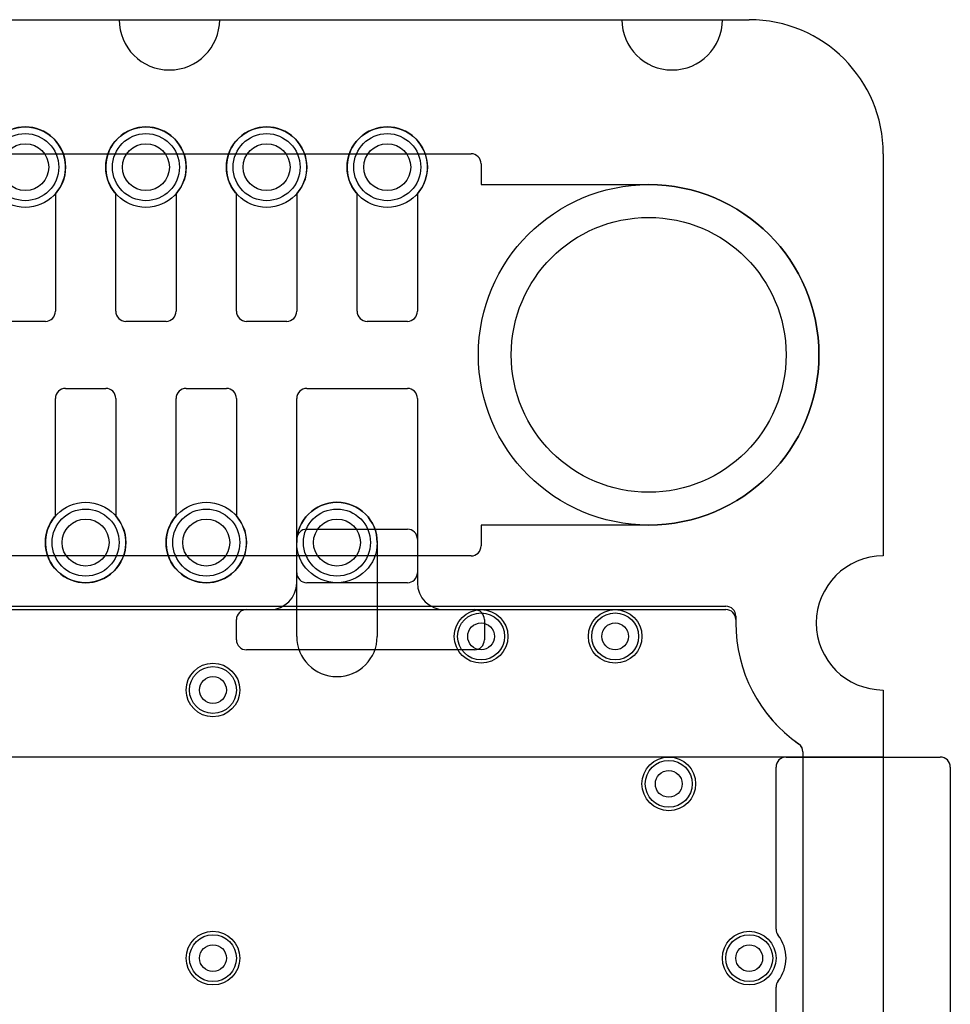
# Model space of a CAD drawing. Extents: x 0 to 20.5, y -0.5 to 20.
# Tile 11 of 11: x 13.6 to 20.5, y 12.7 to 20. Entities that reach past the tile are written whole.
import ezdxf

# ---------------------------------------------------------------- set-up
doc = ezdxf.new("R2010")
doc.units = 0
for name, color, linetype in [('Hole', 1, 'CONTINUOUS'), ('L1', 3, 'CONTINUOUS'), ('L2', 3, 'CONTINUOUS'), ('L3', 3, 'CONTINUOUS'), ('L4', 3, 'CONTINUOUS'), ('Outline', 7, 'CONTINUOUS'), ('PartsArea-A', 111, 'CONTINUOUS'), ('PartsArea-B', 111, 'CONTINUOUS'), ('Resist-A', 2, 'CONTINUOUS'), ('Resist-B', 2, 'CONTINUOUS'), ('Silk-A', 140, 'CONTINUOUS')]:
    doc.layers.add(name, color=color, linetype=linetype)

msp = doc.modelspace()

# ---------------------------------------------------------------- linework, layer by layer
at = {"layer": 'Hole'}
for centre, radius in [((13.6, 18.9), 0.175), ((14.5, 18.9), 0.175), ((15.4, 18.9), 0.175), ((16.3, 18.9), 0.175), ((18.25, 17.5), 1.025), ((14.05, 16.1), 0.175), ((14.95, 16.1), 0.175), ((15.925, 16.1), 0.175), ((17, 15.4), 0.1), ((18, 15.4), 0.1), ((15, 15), 0.1), ((18.4, 14.3), 0.1), ((15, 13), 0.1), ((19, 13), 0.1)]:
    msp.add_circle(centre, radius, dxfattribs=at)
at = {"layer": 'L1'}
for p, q in [((13.825, 18.70157), (13.825, 17.825)), ((14.275, 17.825), (14.275, 18.70157)), ((14.725, 18.70157), (14.725, 17.825)), ((15.175, 17.825), (15.175, 18.70157)), ((15.625, 18.70157), (15.625, 17.825)), ((16.075, 17.825), (16.075, 18.70157)), ((16.525, 18.70157), (16.525, 17.825)), ((13.75, 17.75), (13.45, 17.75)), ((14.65, 17.75), (14.35, 17.75)), ((15.55, 17.75), (15.25, 17.75)), ((16.45, 17.75), (16.15, 17.75)), ((13.9, 17.25), (14.2, 17.25)), ((14.8, 17.25), (15.1, 17.25)), ((15.7, 17.25), (16.45, 17.25)), ((13.825, 16.29843), (13.825, 17.175)), ((14.275, 17.175), (14.275, 16.29843)), ((14.725, 16.29843), (14.725, 17.175)), ((15.175, 17.175), (15.175, 16.29843)), ((15.625, 15.875), (15.625, 17.175)), ((16.525, 17.175), (16.525, 15.875)), ((15.69997, 16.2), (16.45003, 16.2)), ((15.625, 15.8), (15.625, 16.12503)), ((16.525, 16.12503), (16.525, 15.8)), ((16.45, 15.8), (15.7, 15.8)), ((5.57501, 15.59996), (18.82503, 15.59996)), ((15.25001, 15.6), (15.425, 15.6)), ((16.725, 15.6), (16.95003, 15.6)), ((15.17504, 15.37497), (15.17504, 15.52503)), ((17.025, 15.52503), (17.025, 15.37497)), ((18.9, 15.52499), (18.9, 15.5)), ((16.95003, 15.3), (15.25001, 15.3)), ((19.4, 14.53825), (19.4, 1.1))]:
    msp.add_line(p, q, dxfattribs=at)
for centre, radius in [((13.6, 18.9), 0.3), ((14.5, 18.9), 0.3), ((15.4, 18.9), 0.3), ((16.3, 18.9), 0.3), ((14.05, 16.1), 0.3), ((14.95, 16.1), 0.3), ((15.925, 16.1), 0.3), ((17, 15.4), 0.2), ((18, 15.4), 0.2), ((15, 15), 0.2), ((18.4, 14.3), 0.2), ((15, 13), 0.2), ((19, 13), 0.2)]:
    msp.add_circle(centre, radius, dxfattribs=at)
for centre, radius, start, end in [((13.6, 18.9), 0.3, -41.409429, -138.590571), ((14.5, 18.9), 0.3, -41.409429, -138.590571), ((15.4, 18.9), 0.3, -41.409429, -138.590571), ((16.3, 18.9), 0.3, -41.409429, -138.590571), ((13.75, 17.825), 0.075, -90, 0), ((14.35, 17.825), 0.075, 180, -90), ((14.65, 17.825), 0.075, -90, 0), ((15.25, 17.825), 0.075, 180, -90), ((15.55, 17.825), 0.075, -90, 0), ((16.15, 17.825), 0.075, 180, -90), ((16.45, 17.825), 0.075, -90, 0), ((13.9, 17.175), 0.075, 90, 180), ((14.2, 17.175), 0.075, 0, 90), ((14.8, 17.175), 0.075, 90, 180), ((15.1, 17.175), 0.075, 0, 90), ((15.7, 17.175), 0.075, 90, 180), ((16.45, 17.175), 0.075, 0, 90), ((14.05, 16.1), 0.3, 138.590571, 41.409429), ((14.95, 16.1), 0.3, 138.590571, 41.409429), ((15.69997, 16.12503), 0.07497, 90, 180), ((16.45003, 16.12503), 0.07497, 0, 90), ((15.7, 15.875), 0.075, 180, -90), ((16.45, 15.875), 0.075, -90, 0), ((15.425, 15.8), 0.2, -90, 0), ((16.725, 15.8), 0.2, 180, -90), ((15.25001, 15.52503), 0.07497, 90, 180), ((16.95003, 15.52503), 0.07497, 0, 90), ((18.82503, 15.52499), 0.07497, 0, 90), ((20, 15.5), 1.1, 180, -125.009857), ((15.25001, 15.37497), 0.07497, 180, -90), ((16.95003, 15.37497), 0.07497, -90, 0), ((19.32502, 14.53825), 0.07498, 0, 54.170951)]:
    msp.add_arc(centre, radius, start, end, dxfattribs=at)
at = {"layer": 'L2'}
for p, q in [((15.625, 15.4), (15.625, 16.1)), ((16.225, 16.1), (16.225, 15.4)), ((1.17497, 15.62496), (18.82503, 15.62496)), ((18.9, 15.54999), (18.9, 15.5)), ((19.4, 14.53825), (19.4, 1.1))]:
    msp.add_line(p, q, dxfattribs=at)
for centre, radius in [((15.925, 16.1), 0.3), ((17, 15.4), 0.2), ((18, 15.4), 0.2), ((15, 15), 0.2), ((18.4, 14.3), 0.2), ((15, 13), 0.2), ((19, 13), 0.2)]:
    msp.add_circle(centre, radius, dxfattribs=at)
for centre, radius, start, end in [((15.925, 16.1), 0.3, 0, 180), ((18.82503, 15.54999), 0.07497, 0, 90), ((20, 15.5), 1.1, 180, -125.009857), ((15.925, 15.4), 0.3, 180, 0), ((19.32502, 14.53825), 0.07498, 0, 54.170951)]:
    msp.add_arc(centre, radius, start, end, dxfattribs=at)
at = {"layer": 'L3'}
for p, q in [((15.625, 15.4), (15.625, 16.1)), ((16.225, 16.1), (16.225, 15.4)), ((1.17497, 15.62496), (18.82503, 15.62496)), ((18.9, 15.54999), (18.9, 15.5)), ((19.4, 14.53825), (19.4, 1.1))]:
    msp.add_line(p, q, dxfattribs=at)
for centre, radius in [((15.925, 16.1), 0.3), ((17, 15.4), 0.2), ((18, 15.4), 0.2), ((15, 15), 0.2), ((18.4, 14.3), 0.2), ((15, 13), 0.2), ((19, 13), 0.2)]:
    msp.add_circle(centre, radius, dxfattribs=at)
for centre, radius, start, end in [((15.925, 16.1), 0.3, 0, 180), ((18.82503, 15.54999), 0.07497, 0, 90), ((20, 15.5), 1.1, 180, -125.009857), ((15.925, 15.4), 0.3, 180, 0), ((19.32502, 14.53825), 0.07498, 0, 54.170951)]:
    msp.add_arc(centre, radius, start, end, dxfattribs=at)
at = {"layer": 'L4'}
for p, q in [((13.825, 18.70157), (13.825, 17.825)), ((14.275, 17.825), (14.275, 18.70157)), ((14.725, 18.70157), (14.725, 17.825)), ((15.175, 17.825), (15.175, 18.70157)), ((15.625, 18.70157), (15.625, 17.825)), ((16.075, 17.825), (16.075, 18.70157)), ((16.525, 18.70157), (16.525, 17.825)), ((13.75, 17.75), (13.45, 17.75)), ((14.65, 17.75), (14.35, 17.75)), ((15.55, 17.75), (15.25, 17.75)), ((16.45, 17.75), (16.15, 17.75)), ((13.9, 17.25), (14.2, 17.25)), ((14.8, 17.25), (15.1, 17.25)), ((15.7, 17.25), (16.45, 17.25)), ((13.825, 16.29843), (13.825, 17.175)), ((14.275, 17.175), (14.275, 16.29843)), ((14.725, 16.29843), (14.725, 17.175)), ((15.175, 17.175), (15.175, 16.29843)), ((15.625, 15.875), (15.625, 17.175)), ((16.525, 17.175), (16.525, 15.875)), ((15.69997, 16.2), (16.45003, 16.2)), ((15.625, 15.8), (15.625, 16.12503)), ((16.525, 16.12503), (16.525, 15.8)), ((16.45, 15.8), (15.7, 15.8)), ((5.57501, 15.59996), (18.82503, 15.59996)), ((15.25001, 15.6), (15.425, 15.6)), ((16.725, 15.6), (16.95003, 15.6)), ((15.17504, 15.37497), (15.17504, 15.52503)), ((17.025, 15.52503), (17.025, 15.37497)), ((18.9, 15.52499), (18.9, 15.5)), ((16.95003, 15.3), (15.25001, 15.3)), ((19.4, 14.53825), (19.4, 1.1))]:
    msp.add_line(p, q, dxfattribs=at)
for centre, radius in [((13.6, 18.9), 0.3), ((14.5, 18.9), 0.3), ((15.4, 18.9), 0.3), ((16.3, 18.9), 0.3), ((14.05, 16.1), 0.3), ((14.95, 16.1), 0.3), ((15.925, 16.1), 0.3), ((17, 15.4), 0.2), ((18, 15.4), 0.2), ((15, 15), 0.2), ((18.4, 14.3), 0.2), ((15, 13), 0.2), ((19, 13), 0.2)]:
    msp.add_circle(centre, radius, dxfattribs=at)
for centre, radius, start, end in [((13.6, 18.9), 0.3, -41.409429, -138.590571), ((14.5, 18.9), 0.3, -41.409429, -138.590571), ((15.4, 18.9), 0.3, -41.409429, -138.590571), ((16.3, 18.9), 0.3, -41.409429, -138.590571), ((13.75, 17.825), 0.075, -90, 0), ((14.35, 17.825), 0.075, 180, -90), ((14.65, 17.825), 0.075, -90, 0), ((15.25, 17.825), 0.075, 180, -90), ((15.55, 17.825), 0.075, -90, 0), ((16.15, 17.825), 0.075, 180, -90), ((16.45, 17.825), 0.075, -90, 0), ((13.9, 17.175), 0.075, 90, 180), ((14.2, 17.175), 0.075, 0, 90), ((14.8, 17.175), 0.075, 90, 180), ((15.1, 17.175), 0.075, 0, 90), ((15.7, 17.175), 0.075, 90, 180), ((16.45, 17.175), 0.075, 0, 90), ((14.05, 16.1), 0.3, 138.590571, 41.409429), ((14.95, 16.1), 0.3, 138.590571, 41.409429), ((15.69997, 16.12503), 0.07497, 90, 180), ((16.45003, 16.12503), 0.07497, 0, 90), ((15.7, 15.875), 0.075, 180, -90), ((16.45, 15.875), 0.075, -90, 0), ((15.425, 15.8), 0.2, -90, 0), ((16.725, 15.8), 0.2, 180, -90), ((15.25001, 15.52503), 0.07497, 90, 180), ((16.95003, 15.52503), 0.07497, 0, 90), ((18.82503, 15.52499), 0.07497, 0, 90), ((20, 15.5), 1.1, 180, -125.028205), ((15.25001, 15.37497), 0.07497, 180, -90), ((16.95003, 15.37497), 0.07497, -90, 0), ((19.32503, 14.53825), 0.07497, 0, 54.44633)]:
    msp.add_arc(centre, radius, start, end, dxfattribs=at)
at = {"layer": 'Outline'}
for p, q in [((5.7, 20), (14.3, 20)), ((15.05, 20), (18.05, 20)), ((18.8, 20), (19, 20)), ((20, 19), (20, 16)), ((20, 15), (20, 1))]:
    msp.add_line(p, q, dxfattribs=at)
for centre, radius, start, end in [((14.675, 20), 0.375, 180, 0), ((18.425, 20), 0.375, 180, 0), ((19, 19), 1, 0, 90), ((20, 15.5), 0.5, 90, -90)]:
    msp.add_arc(centre, radius, start, end, dxfattribs=at)
at = {"layer": 'PartsArea-A'}
for p, q in [((1, 20), (19, 20)), ((20, 19), (20, 16)), ((20, 15), (20, 14.5)), ((20, 14.5), (0, 14.5))]:
    msp.add_line(p, q, dxfattribs=at)
for centre, radius, start, end in [((19, 19), 1, 0, 90), ((20, 15.5), 0.5, 90, -90)]:
    msp.add_arc(centre, radius, start, end, dxfattribs=at)
at = {"layer": 'PartsArea-B'}
for p, q in [((1, 20), (19, 20)), ((20, 19), (20, 16)), ((20, 15), (20, 14.5)), ((20, 14.5), (0, 14.5))]:
    msp.add_line(p, q, dxfattribs=at)
for centre, radius, start, end in [((19, 19), 1, 0, 90), ((20, 15.5), 0.5, 90, -90)]:
    msp.add_arc(centre, radius, start, end, dxfattribs=at)
at = {"layer": 'Resist-A'}
for p, q in [((3.075, 19), (16.925, 19)), ((17, 18.925), (17, 18.77)), ((17, 18.77), (18.25, 18.77)), ((18.25, 16.23), (17, 16.23)), ((17, 16.23), (17, 16.075)), ((16.925, 16), (3.075, 16))]:
    msp.add_line(p, q, dxfattribs=at)
for centre, radius in [((13.6, 18.9), 0.25), ((14.5, 18.9), 0.25), ((15.4, 18.9), 0.25), ((16.3, 18.9), 0.25), ((18.25, 17.5), 1.27), ((14.05, 16.1), 0.25), ((14.95, 16.1), 0.25), ((15.925, 16.1), 0.25), ((17, 15.4), 0.175), ((18, 15.4), 0.175), ((15, 15), 0.175), ((18.4, 14.3), 0.175), ((15, 13), 0.175), ((19, 13), 0.175)]:
    msp.add_circle(centre, radius, dxfattribs=at)
for centre, radius, start, end in [((16.925, 18.925), 0.075, 0, 90), ((18.25, 17.5), 1.27, -90, 90), ((16.925, 16.075), 0.075, -90, 0)]:
    msp.add_arc(centre, radius, start, end, dxfattribs=at)
at = {"layer": 'Resist-B'}
for p, q in [((3.075, 19), (16.925, 19)), ((17, 18.925), (17, 18.77)), ((17, 18.77), (18.25, 18.77)), ((18.25, 16.23), (17, 16.23)), ((17, 16.23), (17, 16.075)), ((16.925, 16), (3.075, 16))]:
    msp.add_line(p, q, dxfattribs=at)
for centre, radius in [((13.6, 18.9), 0.25), ((14.5, 18.9), 0.25), ((15.4, 18.9), 0.25), ((16.3, 18.9), 0.25), ((18.25, 17.5), 1.27), ((14.05, 16.1), 0.25), ((14.95, 16.1), 0.25), ((15.925, 16.1), 0.25), ((17, 15.4), 0.175), ((18, 15.4), 0.175), ((15, 15), 0.175), ((18.4, 14.3), 0.175), ((15, 13), 0.175), ((19, 13), 0.175)]:
    msp.add_circle(centre, radius, dxfattribs=at)
for centre, radius, start, end in [((16.925, 18.925), 0.075, 0, 90), ((18.25, 17.5), 1.27, -90, 90), ((16.925, 16.075), 0.075, -90, 0)]:
    msp.add_arc(centre, radius, start, end, dxfattribs=at)
at = {"layer": 'Silk-A'}
for p, q in [((19.275, 14.5), (20.425, 14.5)), ((19.2, 13.21651), (19.2, 14.425)), ((20.5, 14.425), (20.5, -0.425)), ((19.2, 10.21651), (19.2, 12.78349))]:
    msp.add_line(p, q, dxfattribs=at)
for centre, radius, start, end in [((19.275, 14.425), 0.075, 90, 180), ((20.425, 14.425), 0.075, 0, 90), ((19.275, 13.21651), 0.075, 180, -141.783994), ((19, 13), 0.275, -38.213046, 38.213046), ((19.275, 12.78349), 0.075, 141.783994, 180)]:
    msp.add_arc(centre, radius, start, end, dxfattribs=at)

doc.saveas('drawing.dxf')
